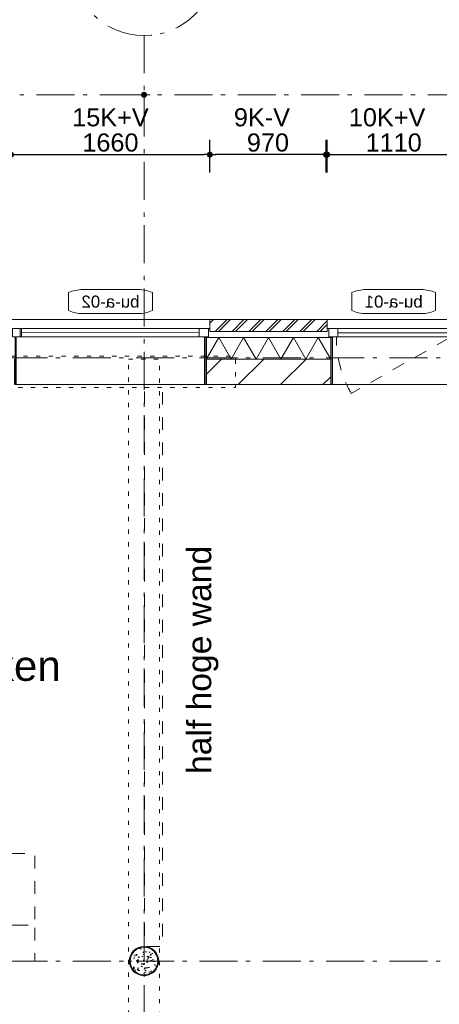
# Model space of a CAD drawing. Header units: millimetres. Extents: x -62314 to 79800, y -34032 to 28340.
# Tile 27 of 85: x 9595 to 13098, y 14913 to 23141. Entities that reach past the tile are written whole.
import ezdxf
from ezdxf.enums import TextEntityAlignment as Align

# ---------------------------------------------------------------- set-up
doc = ezdxf.new("R2010")
doc.units = ezdxf.units.MM
doc.header["$LTSCALE"] = 508
doc.header["$PDMODE"] = 1
doc.header["$PDSIZE"] = -2
for name, pattern in [('Dash Style-1', [0.41664, 0.20828, -0.20836]), ('Dash Style-5', [0.20828, 0.069425, -0.138855]), ('Dash Style-6', [1.04164, 0.625, -0.20828, 0.06943, -0.13893]), ('Dash Style-8', [1.25, 0.625, -0.20828, 0.06943, -0.13893, 0.06943, -0.13893])]:
    doc.linetypes.add(name, pattern=pattern)
doc.layers.get('0').update_dxf_attribs({"lineweight": 0})
doc.layers.get('DEFPOINTS').update_dxf_attribs({"lineweight": 0})
for name, color, linetype, lineweight in [('(00) tekening-lijn draairichting', 7, 'Dash Style-1', 0), ('(00) tekening-merk kozijn', 40, 'Continuous', 0), ('(00) tekening-stramien-algemeen', 7, 'Dash Style-6', 0), ('(00) tekst-algemeen', 8, 'Continuous', 0), ('(00) tekst-ruimtenummer-algemeen', 8, 'Continuous', 0), ('(00) tekst-ruimtenummer-gradering', 8, 'Continuous', 0), ('(02) sloop-demarcatielijn', 5, 'Dash Style-1', 0), ('(21) buitenwanden-X baksteen_metselwerk', 92, 'Continuous', 0), ('(22) binnenwanden-X kalkzandsteen', 1, 'Continuous', 0), ('(28) hoofddraagconstructie-bovenliggend', 1, 'Dash Style-5', 0), ('(42) binnenwandafwerkingen-R plaatmateriaal algemeen', 12, 'Continuous', 0), ('(8_) losse inventaris-(82) interieur', 1, 'Dash Style-1', 0), ('(__) constructies_materialen-K isolatie', 8, 'Continuous', 0), ('(__) constructies_materialen-q beton', 6, 'Continuous', 0), ('(__) constructies_materialen-Xh2 staalproducten', 1, 'Continuous', 0), ('Dimension', 7, 'Continuous', 0), ('None', 7, 'Continuous', 0)]:
    doc.layers.add(name, color=color, linetype=linetype, lineweight=lineweight)
doc.styles.add('Arial', font='Arial')
doc.styles.add('Arial Italic (italic)', font='Arial Italic')
doc.styles.add('Helvetica', font='Helvetica')
doc.dimstyles.new('KE __', dxfattribs={"dimtxt": 75.447591, "dimasz": 50.074463, "dimexe": 125, "dimexo": 500, "dimgap": 25, "dimtad": 1, "dimdec": 1, "dimtxsty": 'Arial', "dimblk": 'DOT', "dimblk1": 'DOT', "dimblk2": 'DOT', "dimcen": 0, "dimdle": 100, "dimazin": 0, "dimtfac": 0.8, "dimtdec": 1, "dimtix": 1, "dimtmove": 0, "dimatfit": 0, "dimldrblk": 'DOT', "dimfxl": 150, "dimfxlon": 1, "dimfrac": 2, "dimtolj": 1, "dimarcsym": 0})

# ---------------------------------------------------------------- blocks, each defined once
blk = doc.blocks.new('(00)-1-ruimtenummer-200')
at = {"layer": '(00) tekst-ruimtenummer-algemeen', "color": 17, "lineweight": 0, "transparency": 33554687}
blk.add_open_spline([(433.3, 618), (491.4, 618), (591.9, 600.3), (650, 569.8), (650, 420.4), (650, 271.1), (591.9, 240.5), (491.4, 222.9), (0, 222.9), (-491.4, 222.9), (-591.9, 240.5), (-650, 271.1), (-650, 420.4), (-650, 569.8), (-591.9, 600.3), (-491.4, 618), (-14.5, 618), (433.3, 618)], degree=2, knots=[0, 0, 0, 0.013296, 0.026591, 0.039887, 0.251662, 0.264958, 0.278253, 0.291549, 0.503324, 0.51662, 0.529915, 0.543211, 0.754986, 0.768281, 0.781577, 0.794873, 1, 1, 1], dxfattribs=at)
at = {"layer": 'None', "color": 2, "linetype": 'Continuous', "lineweight": 0}
blk.add_point((0, 0), dxfattribs=at)
at = {"layer": '(00) tekst-ruimtenummer-algemeen', "color": 17, "transparency": 33554687, "style": 'Arial'}
for tag, p in [('nummer', (0, 222.9)), ('naam', (0, -243.4)), ('oppervlak', (0, -709.7))]:
    blk.add_attdef(tag, text='', height=251.5, dxfattribs=at).set_placement(p, align=Align.BOTTOM_CENTER)
at = {"layer": '(00) tekst-ruimtenummer-gradering', "color": 17, "transparency": 33554687, "style": 'Arial Italic (italic)'}
blk.add_attdef('personen', text='', height=251.5, dxfattribs=at).set_placement((0, -875.7), align=Align.TOP_CENTER)
at = {"layer": 'None', "color": 0, "flags": 1}
blk.add_attdef('klasse', (-1353.2, -1667.4), '', height=251.5, dxfattribs=at)
blk = doc.blocks.new('Group-148-1')
at = {"layer": '(8_) losse inventaris-(82) interieur', "color": 17, "lineweight": 0, "transparency": 33554687, "flags": 128}
for points in [[(-152757.9, -22223.2), (-152607.9, -22223.2), (-152607.9, -26917.2), (-152757.9, -26917.2)], [(-157673.3, -26139.7), (-153673.3, -26139.7), (-153673.3, -26739.7), (-157673.3, -26739.7)], [(-157673.3, -26739.7), (-153673.3, -26739.7), (-153673.3, -27039.7), (-157673.3, -27039.7)]]:
    blk.add_lwpolyline(points, close=True, dxfattribs=at)
at = {"layer": 'None', "color": 17, "transparency": 33554687}
blk.add_blockref('(00)-1-ruimtenummer-200', (-155259.4, -24530.6), dxfattribs=at).add_auto_attribs({'nummer': 'A.0.19', 'naam': 'receptie + werkplekken', 'oppervlak': '(25 m2)', 'personen': '6pers'})
at = {"layer": '(00) tekst-algemeen', "color": 17, "transparency": 33554687, "insert": (-152403.2, -25476.7), "char_height": 201.194, "attachment_point": 1, "rotation": 90, "line_spacing_factor": 0.836574, "style": 'Helvetica'}
blk.add_mtext('half hoge wand', dxfattribs=at)
blk = doc.blocks.new('kolom 244.5x6.3-staal-beton')
at = {"layer": '(__) constructies_materialen-q beton', "linetype": 'Continuous', "lineweight": 0, "transparency": 33554687}
h = blk.add_hatch(dxfattribs=at)
h.set_pattern_fill('(__)q beton gewapend fijn 1_5', color=253, style=0, pattern_type=2)
h.set_pattern_definition([(95, (0, 0), (77.05, 64.654), [10.477, -115.252])])
h.paths.add_polyline_path([(115.5, 0), (114.9, -11.3), (113.3, -22.5), (110.5, -33.5), (106.7, -44.2), (101.9, -54.4), (96, -64.2), (89.3, -73.3), (81.7, -81.7), (73.3, -89.3), (64.2, -96), (54.4, -101.9), (44.2, -106.7), (33.5, -110.5), (22.5, -113.3), (11.3, -114.9), (0, -115.5), (-11.3, -114.9), (-22.5, -113.3), (-33.5, -110.5), (-44.2, -106.7), (-54.4, -101.9), (-64.2, -96), (-73.3, -89.3), (-81.7, -81.7), (-89.3, -73.3), (-96, -64.2), (-101.9, -54.4), (-106.7, -44.2), (-110.5, -33.5), (-113.3, -22.5), (-114.9, -11.3), (-115.5, 0), (-114.9, 11.3), (-113.3, 22.5), (-110.5, 33.5), (-106.7, 44.2), (-101.9, 54.4), (-96, 64.2), (-89.3, 73.3), (-81.7, 81.7), (-73.3, 89.3), (-64.2, 96), (-54.4, 101.9), (-44.2, 106.7), (-33.5, 110.5), (-22.5, 113.3), (-11.3, 114.9), (0, 115.5), (11.3, 114.9), (22.5, 113.3), (33.5, 110.5), (44.2, 106.7), (54.4, 101.9), (64.2, 96), (73.3, 89.3), (81.7, 81.7), (89.3, 73.3), (96, 64.2), (101.9, 54.4), (106.7, 44.2), (110.5, 33.5), (113.3, 22.5), (114.9, 11.3)])
h = blk.add_hatch(dxfattribs=at)
h.set_pattern_fill('(__)q beton gewapend fijn 1_5-1', color=8, style=0, pattern_type=2)
h.set_pattern_definition([(40, (0, 0), (-88.01, 60.6), [8.382, -92.202]), (145.45, (6.42, 5.39), (-10.957, 125.25), [8.905, -97.95]), (91.184, (-19.76, 19.76), (121.776, 89.074), [15.716, -172.88]), (141.636, (-9.61, 27.18), (-3.9, 188.55), [13.36, -146.924]), (36.18, (-19.76, 19.76), (-3.9, 188.55), [12.57, -138.3]), (66, (-4.94, 24.696), (98.736, 19.192), [10.477, -115.252]), (11, (-4.94, 24.7), (-47.597, 95.67), [8.382, -92.202]), (116.45, (3.29, 26.295), (51.14, 114.86), [8.905, -97.95]), (82.5, (0, 0), (-31.683, 34.085), [0.01, -277.224]), (82.5, (302.015, 2294.028), (-31.683, 34.0854), [0.011, -277.2237]), (82.5, (302.05, 2294.305), (-31.683, 34.0854), [0.011, -277.2237]), (82.5, (612.402, 4651.658), (-31.683, 34.08538), [0.011, -277.2237]), (82.5, (612.44, 4651.935), (-31.683, 34.08538), [0.011, -277.2237]), (52.5, (0, 0), (-12.974, 64.948), [0.01, -177.618]), (52.5, (825.335, 1075.597), (-12.9744, 64.9479), [0.011, -177.6175]), (52.5, (825.505, 1075.82), (-12.9744, 64.9479), [0.011, -177.6175]), (52.5, (2201.67, 2869.27), (-12.97435, 64.94785), [0.011, -177.6175]), (52.5, (2201.84, 2869.493), (-12.97435, 64.94785), [0.011, -177.6175]), (12.5, (-22.03, -22.03), (54.96, 50.5044), [0.01, -288.47]), (12.5, (844.31, 170.034), (54.9603, 50.5044), [0.011, -288.4695]), (12.5, (844.584, 170.095), (54.9603, 50.5044), [0.011, -288.4695]), (12.5, (3546.987, 769.203), (54.96032, 50.5044), [0.011, -288.4695]), (12.5, (3547.26, 769.264), (54.96032, 50.5044), [0.011, -288.4695]), (2.5, (-31.91, -31.91), (47.72, 67.497), [0.01, -220.436]), (2.5, (1120.5, 18.41), (47.72, 67.4973), [0.011, -220.436]), (2.5, (1120.78, 18.42), (47.72, 67.4973), [0.011, -220.436]), (2.5, (2957.37, 98.61), (47.7201, 67.4973), [0.011, -220.4356]), (2.5, (2957.65, 98.62), (47.7201, 67.4973), [0.011, -220.4356])])
h.paths.add_polyline_path([(115.5, 0), (114.9, -11.3), (113.3, -22.5), (110.5, -33.5), (106.7, -44.2), (101.9, -54.4), (96, -64.2), (89.3, -73.3), (81.7, -81.7), (73.3, -89.3), (64.2, -96), (54.4, -101.9), (44.2, -106.7), (33.5, -110.5), (22.5, -113.3), (11.3, -114.9), (0, -115.5), (-11.3, -114.9), (-22.5, -113.3), (-33.5, -110.5), (-44.2, -106.7), (-54.4, -101.9), (-64.2, -96), (-73.3, -89.3), (-81.7, -81.7), (-89.3, -73.3), (-96, -64.2), (-101.9, -54.4), (-106.7, -44.2), (-110.5, -33.5), (-113.3, -22.5), (-114.9, -11.3), (-115.5, 0), (-114.9, 11.3), (-113.3, 22.5), (-110.5, 33.5), (-106.7, 44.2), (-101.9, 54.4), (-96, 64.2), (-89.3, 73.3), (-81.7, 81.7), (-73.3, 89.3), (-64.2, 96), (-54.4, 101.9), (-44.2, 106.7), (-33.5, 110.5), (-22.5, 113.3), (-11.3, 114.9), (0, 115.5), (11.3, 114.9), (22.5, 113.3), (33.5, 110.5), (44.2, 106.7), (54.4, 101.9), (64.2, 96), (73.3, 89.3), (81.7, 81.7), (89.3, 73.3), (96, 64.2), (101.9, 54.4), (106.7, 44.2), (110.5, 33.5), (113.3, 22.5), (114.9, 11.3)])
at = {"layer": '(__) constructies_materialen-q beton', "color": 5, "lineweight": 0, "transparency": 33554687, "flags": 128}
blk.add_lwpolyline([(115.5, 0), (114.9, -11.3), (113.3, -22.5), (110.5, -33.5), (106.7, -44.2), (101.9, -54.4), (96, -64.2), (89.3, -73.3), (81.7, -81.7), (73.3, -89.3), (64.2, -96), (54.4, -101.9), (44.2, -106.7), (33.5, -110.5), (22.5, -113.3), (11.3, -114.9), (0, -115.5), (-11.3, -114.9), (-22.5, -113.3), (-33.5, -110.5), (-44.2, -106.7), (-54.4, -101.9), (-64.2, -96), (-73.3, -89.3), (-81.7, -81.7), (-89.3, -73.3), (-96, -64.2), (-101.9, -54.4), (-106.7, -44.2), (-110.5, -33.5), (-113.3, -22.5), (-114.9, -11.3), (-115.5, 0), (-114.9, 11.3), (-113.3, 22.5), (-110.5, 33.5), (-106.7, 44.2), (-101.9, 54.4), (-96, 64.2), (-89.3, 73.3), (-81.7, 81.7), (-73.3, 89.3), (-64.2, 96), (-54.4, 101.9), (-44.2, 106.7), (-33.5, 110.5), (-22.5, 113.3), (-11.3, 114.9), (0, 115.5), (11.3, 114.9), (22.5, 113.3), (33.5, 110.5), (44.2, 106.7), (54.4, 101.9), (64.2, 96), (73.3, 89.3), (81.7, 81.7), (89.3, 73.3), (96, 64.2), (101.9, 54.4), (106.7, 44.2), (110.5, 33.5), (113.3, 22.5), (114.9, 11.3)], close=True, dxfattribs=at)
at = {"layer": '(__) constructies_materialen-Xh2 staalproducten', "color": 3, "lineweight": 0, "transparency": 33554687, "flags": 128}
for points in [[(-122.5, 0, -0.414214), (0, 122.5, -0.414214), (122.5, 0, -0.414214), (0, -122.5, -0.414214)], [(-115.5, 0, -0.414214), (0, 115.5, -0.414214), (115.5, 0, -0.414214), (0, -115.5, -0.414214)]]:
    blk.add_lwpolyline(points, format="xyb", close=True, dxfattribs=at)
at = {"layer": 'None', "color": 2, "linetype": 'Continuous', "lineweight": 0, "transparency": 33554687}
blk.add_point((0, 0), dxfattribs=at)
blk = doc.blocks.new('Group-172-1')
at = {"layer": '(28) hoofddraagconstructie-bovenliggend', "color": 2, "lineweight": 0, "transparency": 33554687, "flags": 128}
blk.add_lwpolyline([(27090, 15530.5), (27350, 15530.5), (27350, -122.5), (27090, -122.5)], close=True, dxfattribs=at)
at = {"layer": 'None', "color": 17, "transparency": 33554687}
blk.add_blockref('kolom 244.5x6.3-staal-beton', (27220, 10500), dxfattribs=at)
blk = doc.blocks.new('constructie laagbouw basis-blok a')
at = {"layer": 'None', "color": 17, "transparency": 33554687}
blk.add_blockref('Group-172-1', (0, 0), dxfattribs=at)
blk = doc.blocks.new('constructie laagbouw 00')
at = {"layer": '(28) hoofddraagconstructie-bovenliggend', "color": 2, "lineweight": 0, "transparency": 33554687, "flags": 128}
blk.add_lwpolyline([(5983.2, 7843), (8071.2, 7843), (8071.2, 7583), (5983.2, 7583)], close=True, dxfattribs=at)
blk = doc.blocks.new('constructie laagbouw 00 totaal')
at = {"layer": 'None', "color": 17, "transparency": 33554687}
for name, p in [('constructie laagbouw 00', (2721, -22.5)), ('constructie laagbouw basis-blok a', (-17191.5, -7733))]:
    blk.add_blockref(name, p, dxfattribs=at)
blk = doc.blocks.new('_Dot')
at = {"color": 0, "linetype": 'ByBlock', "lineweight": -2}
blk.add_line((-0.5, 0), (-1, 0), dxfattribs=at)
at = {"color": 0, "linetype": 'ByBlock', "const_width": 0.5}
blk.add_lwpolyline([(-0.25, 0, 1), (0.25, 0, 1)], format="xyb", close=True, dxfattribs=at)
blk = doc.blocks.new('*D346')
at = {"layer": 'DEFPOINTS', "color": 0, "transparency": 33554687}
for p in [(11182.7, 22013), (9522.7, 20635.4), (11182.7, 20635.4)]:
    blk.add_point(p, dxfattribs=at)
at = {"layer": 'Dimension', "color": 0, "lineweight": -2, "transparency": 33554687}
for p, q in [((9522.7, 21863), (9522.7, 22138)), ((11182.7, 21863), (11182.7, 22138)), ((9572.8, 22013), (11132.6, 22013))]:
    blk.add_line(p, q, dxfattribs=at)
at = {"layer": 'Dimension', "color": 0, "lineweight": -2, "xscale": 50.07446289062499, "yscale": 50.07446289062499, "zscale": 50.07446289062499, "rotation": 180}
blk.add_blockref('_Dot', (9522.7, 22013), dxfattribs=at)
at = {"layer": 'Dimension', "color": 0, "lineweight": -2, "xscale": 50.07446289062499, "yscale": 50.07446289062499, "zscale": 50.07446289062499}
blk.add_blockref('_Dot', (11182.7, 22013), dxfattribs=at)
at = {"layer": 'Dimension', "color": 0, "lineweight": 0, "transparency": 33554687, "insert": (10352.7, 22113.5), "char_height": 150.9, "attachment_point": 5, "style": 'Helvetica'}
blk.add_mtext('\\A1;1660', dxfattribs=at)
blk = doc.blocks.new('*D347')
at = {"layer": 'DEFPOINTS', "color": 0, "transparency": 33554687}
for p in [(11182.7, 22013), (11182.7, 20635.4), (12152.7, 20635.4)]:
    blk.add_point(p, dxfattribs=at)
at = {"layer": 'Dimension', "color": 0, "lineweight": -2, "transparency": 33554687}
for p, q in [((11182.7, 21863), (11182.7, 22138)), ((12152.7, 21863), (12152.7, 22138)), ((12102.6, 22013), (11232.8, 22013))]:
    blk.add_line(p, q, dxfattribs=at)
at = {"layer": 'Dimension', "color": 0, "lineweight": -2, "xscale": 50.07446289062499, "yscale": 50.07446289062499, "zscale": 50.07446289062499, "rotation": 180}
blk.add_blockref('_Dot', (11182.7, 22013), dxfattribs=at)
at = {"layer": 'Dimension', "color": 0, "lineweight": -2, "xscale": 50.07446289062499, "yscale": 50.07446289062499, "zscale": 50.07446289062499}
blk.add_blockref('_Dot', (12152.7, 22013), dxfattribs=at)
at = {"layer": 'Dimension', "color": 0, "lineweight": 0, "transparency": 33554687, "insert": (11667.7, 22113.5), "char_height": 150.9, "attachment_point": 5, "style": 'Helvetica'}
blk.add_mtext('\\A1;970', dxfattribs=at)
blk = doc.blocks.new('*D348')
at = {"layer": 'DEFPOINTS', "color": 0, "transparency": 33554687}
for p in [(13272.7, 22013), (12162.7, 20635.4), (13272.7, 20635.4)]:
    blk.add_point(p, dxfattribs=at)
at = {"layer": 'Dimension', "color": 0, "lineweight": -2, "transparency": 33554687}
for p, q in [((12162.7, 21863), (12162.7, 22138)), ((13272.7, 21863), (13272.7, 22138)), ((12212.8, 22013), (13222.6, 22013))]:
    blk.add_line(p, q, dxfattribs=at)
at = {"layer": 'Dimension', "color": 0, "lineweight": -2, "xscale": 50.07446289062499, "yscale": 50.07446289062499, "zscale": 50.07446289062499, "rotation": 180}
blk.add_blockref('_Dot', (12162.7, 22013), dxfattribs=at)
at = {"layer": 'Dimension', "color": 0, "lineweight": -2, "xscale": 50.07446289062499, "yscale": 50.07446289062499, "zscale": 50.07446289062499}
blk.add_blockref('_Dot', (13272.7, 22013), dxfattribs=at)
at = {"layer": 'Dimension', "color": 0, "lineweight": 0, "transparency": 33554687, "insert": (12717.7, 22113.5), "char_height": 150.9, "attachment_point": 5, "style": 'Helvetica'}
blk.add_mtext('\\A1;1110', dxfattribs=at)
blk = doc.blocks.new('00-merk kozijn')
at = {"layer": '(00) tekening-merk kozijn', "color": 2, "lineweight": 0, "transparency": 33554687, "flags": 128}
blk.add_lwpolyline([(233.3, 50, 0.105357), (349.4, 74.7), (350, 75), (350, 225), (349.4, 225.3, 0.105357), (233.3, 250), (-233.3, 250, 0.105357), (-349.4, 225.3), (-350, 225), (-350, 75), (-349.4, 74.7, 0.105357), (-233.3, 50)], format="xyb", close=True, dxfattribs=at)
at = {"layer": 'None', "color": 2, "linetype": 'Continuous', "lineweight": 0, "transparency": 33554687}
blk.add_point((0, 0), dxfattribs=at)
at = {"layer": '(00) tekening-merk kozijn', "color": 2, "transparency": 33554687, "style": 'Arial'}
blk.add_attdef('MERK', text='', height=100.6, dxfattribs=at).set_placement((0, 149.9), align=Align.MIDDLE_CENTER)
blk = doc.blocks.new('kozijn aansluiting-hoek zonder lijst')
at = {"layer": '(42) binnenwandafwerkingen-R plaatmateriaal algemeen', "color": 17, "lineweight": 0, "transparency": 33554687, "flags": 128}
blk.add_lwpolyline([(-32, 469), (-22, 469), (-22, 75), (-32, 75)], close=True, dxfattribs=at)
at = {"layer": 'None', "color": 17, "lineweight": 0, "transparency": 33554687}
blk.add_line((-17, 255), (-17, 469), dxfattribs=at)
at = {"layer": 'None', "color": 17, "lineweight": 0, "transparency": 33554687, "flags": 128}
blk.add_lwpolyline([(-76, 70), (0, 70), (0, 0), (-76, 0)], close=True, dxfattribs=at)
at = {"layer": 'None', "color": 2, "linetype": 'Continuous', "lineweight": 0, "transparency": 33554687}
for p in [(0, 0), (12, -75)]:
    blk.add_point(p, dxfattribs=at)
blk = doc.blocks.new('bu-a-01 plt (2D)')
at = {"layer": '(00) tekening-lijn draairichting', "color": 17, "lineweight": 0, "transparency": 33554687, "flags": 128}
blk.add_lwpolyline([(909.1, -297.9, 0.12979), (1034, 175), (76, 175)], format="xyb", close=True, dxfattribs=at)
at = {"layer": 'None', "color": 17, "lineweight": 0, "transparency": 33554687}
blk.add_line((1022, 210), (88, 210), dxfattribs=at)
at = {"layer": 'None', "color": 17, "lineweight": 0, "transparency": 33554687, "flags": 128}
for points in [[(0, 320), (1110, 320), (1110, 245), (0, 245)], [(44, 175), (1066, 175), (1066, -224), (44, -224)], [(88, 245), (1022, 245), (1022, 175), (88, 175)]]:
    blk.add_lwpolyline(points, close=True, dxfattribs=at)
at = {"layer": '(00) tekst-algemeen', "color": 17, "transparency": 33554687}
blk.add_blockref('00-merk kozijn', (555, 320), dxfattribs=at).add_auto_attribs({'MERK': 'bu-a-01'})
at = {"layer": 'None', "color": 17, "transparency": 33554687, "rotation": 180}
blk.add_blockref('kozijn aansluiting-hoek zonder lijst', (12, 245), dxfattribs=at)
blk.add_blockref('kozijn aansluiting-hoek zonder lijst', (12, 245), dxfattribs=at)
at = {"layer": 'None', "color": 17, "transparency": 33554687, "xscale": -1, "rotation": 180}
blk.add_blockref('kozijn aansluiting-hoek zonder lijst', (1098, 245), dxfattribs=at)
blk.add_blockref('kozijn aansluiting-hoek zonder lijst', (1098, 245), dxfattribs=at)
blk = doc.blocks.new('Isolatie Object-22')
at = {"layer": '(__) constructies_materialen-K isolatie', "color": 2, "lineweight": 0, "transparency": 33554687, "flags": 128}
blk.add_lwpolyline([(0, 90), (1038, 90), (1038, -90), (0, -90)], close=True, dxfattribs=at)
blk.add_lwpolyline([(0, -90), (103.9, 90), (207.8, -90), (207.8, -90), (311.8, 90), (415.7, -90), (415.7, -90), (519.6, 90), (623.5, -90), (623.5, -90), (727.5, 90), (831.4, -90), (935.3, 90), (1038, -87.9)], dxfattribs=at)
blk = doc.blocks.new('bu-a-02 plt')
at = {"layer": 'None', "color": 17, "lineweight": 0, "transparency": 33554687}
blk.add_line((88, 210), (1584, 212.5), dxfattribs=at)
at = {"layer": 'None', "color": 17, "lineweight": 0, "transparency": 33554687, "flags": 128}
for points in [[(0, 320), (1660, 320), (1660, 245), (0, 245)], [(44, 175), (1616, 175), (1616, -224), (44, -224)], [(88, 245), (1584, 245), (1584, 175), (88, 175)]]:
    blk.add_lwpolyline(points, close=True, dxfattribs=at)
at = {"layer": 'None', "color": 2, "linetype": 'Continuous', "lineweight": 0, "transparency": 33554687}
blk.add_point((0, 0), dxfattribs=at)
at = {"layer": '(00) tekst-algemeen', "color": 17, "transparency": 33554687}
blk.add_blockref('00-merk kozijn', (830, 320), dxfattribs=at).add_auto_attribs({'MERK': 'bu-a-02'})
at = {"layer": 'None', "color": 17, "transparency": 33554687, "rotation": 180}
blk.add_blockref('kozijn aansluiting-hoek zonder lijst', (12, 245), dxfattribs=at)
at = {"layer": 'None', "color": 17, "transparency": 33554687, "xscale": -1, "rotation": 180}
blk.add_blockref('kozijn aansluiting-hoek zonder lijst', (1648, 245), dxfattribs=at)
blk = doc.blocks.new('*D445')
at = {"layer": '(00) tekening-stramien-algemeen', "color": 0, "lineweight": -2, "transparency": 33554687}
for p, q in [((18287.4, -500), (18287.4, -622.2)), ((26957.3, -497.2), (18337.5, -497.2)), ((27007.4, -500), (27007.4, -622.2))]:
    blk.add_line(p, q, dxfattribs=at)
at = {"layer": 'DEFPOINTS', "color": 0, "transparency": 33554687}
for p in [(18287.4, 0), (27007.4, 0), (18287.4, -497.2)]:
    blk.add_point(p, dxfattribs=at)
at = {"layer": '(00) tekening-stramien-algemeen', "color": 0, "lineweight": -2, "xscale": 50.07446289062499, "yscale": 50.07446289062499, "zscale": 50.07446289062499, "rotation": 180}
blk.add_blockref('_Dot', (18287.4, -497.2), dxfattribs=at)
at = {"layer": '(00) tekening-stramien-algemeen', "color": 0, "lineweight": -2, "xscale": 50.07446289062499, "yscale": 50.07446289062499, "zscale": 50.07446289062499}
blk.add_blockref('_Dot', (27007.4, -497.2), dxfattribs=at)
at = {"layer": '(00) tekening-stramien-algemeen', "color": 0, "lineweight": 0, "transparency": 33554687, "insert": (22647.4, -371.8), "char_height": 150.9, "attachment_point": 5, "style": 'Helvetica'}
blk.add_mtext('\\A1;8720', dxfattribs=at)
blk = doc.blocks.new('00-stramienbol')
at = {"layer": '(00) tekening-stramien-algemeen', "color": 2, "lineweight": 0, "transparency": 33554687, "flags": 128}
blk.add_lwpolyline([(0, 600), (58.8, 597.1), (117.1, 588.5), (174.2, 574.2), (229.6, 554.3), (282.8, 529.2), (333.3, 498.9), (380.6, 463.8), (424.3, 424.3), (463.8, 380.6), (498.9, 333.3), (529.2, 282.8), (554.3, 229.6), (574.2, 174.2), (588.5, 117.1), (597.1, 58.8), (600, 0), (597.1, -58.8), (588.5, -117.1), (574.2, -174.2), (554.3, -229.6), (529.2, -282.8), (498.9, -333.3), (463.8, -380.6), (424.3, -424.3), (380.6, -463.8), (333.3, -498.9), (282.8, -529.2), (229.6, -554.3), (174.2, -574.2), (117.1, -588.5), (58.8, -597.1), (0, -600), (-58.8, -597.1), (-117.1, -588.5), (-174.2, -574.2), (-229.6, -554.3), (-282.8, -529.2), (-333.3, -498.9), (-380.6, -463.8), (-424.3, -424.3), (-463.8, -380.6), (-498.9, -333.3), (-529.2, -282.8), (-554.3, -229.6), (-574.2, -174.2), (-588.5, -117.1), (-597.1, -58.8), (-600, 0), (-597.1, 58.8), (-588.5, 117.1), (-574.2, 174.2), (-554.3, 229.6), (-529.2, 282.8), (-498.9, 333.3), (-463.8, 380.6), (-424.3, 424.3), (-380.6, 463.8), (-333.3, 498.9), (-282.8, 529.2), (-229.6, 554.3), (-174.2, 574.2), (-117.1, 588.5), (-58.8, 597.1)], close=True, dxfattribs=at)
at = {"layer": '(00) tekening-stramien-algemeen', "color": 2, "linetype": 'Continuous', "lineweight": 0, "transparency": 33554687}
for p in [(0, 600), (-600, 0), (0, 0), (600, 0), (0, -600)]:
    blk.add_point(p, dxfattribs=at)
at = {"layer": '(00) tekening-stramien-algemeen', "color": 2, "transparency": 33554687, "style": 'Arial'}
blk.add_attdef('hoofdveld', text='', height=452.7, dxfattribs=at).set_placement((0, 0), align=Align.MIDDLE_CENTER)
at = {"layer": 'None', "color": 0, "flags": 1}
for tag, p in [('subveld_1', (-600, -1414.8)), ('subveld_2', (-600, -2229.7))]:
    blk.add_attdef(tag, p, '', height=452.7, dxfattribs=at)
blk = doc.blocks.new('*D446')
at = {"layer": '(00) tekening-stramien-algemeen', "color": 0, "lineweight": -2, "transparency": 33554687}
for p, q in [((27007.4, -502.8), (27007.4, -622.2)), ((34457.3, -497.2), (27057.5, -497.2)), ((34507.4, -900), (34507.4, -622.2))]:
    blk.add_line(p, q, dxfattribs=at)
at = {"layer": 'DEFPOINTS', "color": 0, "transparency": 33554687}
for p in [(27007.4, -2.8), (34507.4, -400), (27007.4, -497.2)]:
    blk.add_point(p, dxfattribs=at)
at = {"layer": '(00) tekening-stramien-algemeen', "color": 0, "lineweight": -2, "xscale": 50.07446289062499, "yscale": 50.07446289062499, "zscale": 50.07446289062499, "rotation": 180}
blk.add_blockref('_Dot', (27007.4, -497.2), dxfattribs=at)
at = {"layer": '(00) tekening-stramien-algemeen', "color": 0, "lineweight": -2, "xscale": 50.07446289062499, "yscale": 50.07446289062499, "zscale": 50.07446289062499}
blk.add_blockref('_Dot', (34507.4, -497.2), dxfattribs=at)
at = {"layer": '(00) tekening-stramien-algemeen', "color": 0, "lineweight": 0, "transparency": 33554687, "insert": (30757.4, -371.8), "char_height": 150.9, "attachment_point": 5, "style": 'Helvetica'}
blk.add_mtext('\\A1;7500', dxfattribs=at)
blk = doc.blocks.new('stramien langsgevel blok A')
at = {"layer": '(00) tekening-stramien-algemeen', "color": 2, "lineweight": 0, "transparency": 33554687}
blk.add_line((27007.4, 0), (27007.4, -2374.9), dxfattribs=at)
at = {"layer": '(00) tekening-stramien-algemeen', "color": 2}
ref = blk.add_blockref('00-stramienbol', (27007.4, 597.2), dxfattribs=dict(at, rotation=180))
ref.add_attrib('hoofdveld', 'A4', dxfattribs={"color": 2, "transparency": 33554687, "height": 452.69, "style": 'Arial'}).set_placement((27007.4, 597.2), align=Align.MIDDLE_CENTER)
at = {"layer": '(00) tekening-stramien-algemeen', "color": 2, "lineweight": 0, "transparency": 33554687}
for base, p1, p2, picture, middle in [((18287.4, -497.2), (27007.4, 0), (18287.4, 0), '*D445', (22647.4, -371.8)), ((27007.4, -497.2), (34507.4, -400), (27007.4, -2.8), '*D446', (30757.4, -371.8))]:
    dim = blk.add_linear_dim(base=base, p1=p1, p2=p2, dimstyle='KE __', override={"dimtxt": 150.895182, "dimgap": 50, "dimdec": 0, "dimpost": '<>', "dimtxsty": 'Helvetica', "dimtmove": 2}, dxfattribs=at)
    dim.commit()
    dim.dimension.update_dxf_attribs({"geometry": picture, "text_midpoint": middle})

msp = doc.modelspace()

# ---------------------------------------------------------------- hatches: boundary and pattern name
at = {"layer": '(21) buitenwanden-X baksteen_metselwerk', "linetype": 'Continuous', "lineweight": 0, "transparency": 33554687}
h = msp.add_hatch(dxfattribs=at)
h.set_pattern_fill('(__)F metselwerk 2', color=253, style=0, pattern_type=2)
h.set_pattern_definition([(45, (163395.98, 42314.6), (70.71068, -70.71068), []), (45, (163410.13, 42300.46), (70.71068, -70.71068), [])])
h.paths.add_polyline_path([(11182.72, 20535.36), (11182.72, 20635.36), (12162.72, 20635.36), (12162.72, 20535.36)])
at = {"layer": '(22) binnenwanden-X kalkzandsteen', "linetype": 'Continuous', "lineweight": 0, "transparency": 33554687}
h = msp.add_hatch(dxfattribs=at)
h.set_pattern_fill('(__)F kzs 1_100', color=253, style=0, pattern_type=2)
h.set_pattern_definition([(45, (163395.98, 42314.6), (-176.7767, 176.7767), [])])
h.paths.add_polyline_path([(12191.72, 20305.36), (12191.72, 20091.36), (11153.72, 20091.36), (11153.72, 20305.36)])

# ---------------------------------------------------------------- linework, layer by layer
at = {"layer": '(00) tekening-stramien-algemeen', "color": 2, "lineweight": 0, "transparency": 33554687}
for p, q in [((10633.04, 23010.29), (10633.04, 638.19)), ((57450, 20635.36), (-21063.27, 20635.36)), ((57450, 20315.36), (-21063.27, 20315.36)), ((57450, 15274.85), (-21063.27, 15274.85))]:
    msp.add_line(p, q, dxfattribs=at)
at = {"layer": '(02) sloop-demarcatielijn', "color": 6, "linetype": 'Dash Style-8', "lineweight": 0, "transparency": 33554687}
msp.add_arc((33483.36, -12976.69), 33614.91, 116.706681, 145.164214, dxfattribs=at)
at = {"layer": '(21) buitenwanden-X baksteen_metselwerk', "color": 7, "lineweight": 0, "transparency": 33554687, "flags": 128}
msp.add_lwpolyline([(11182.72, 20535.36), (11182.72, 20635.36), (12162.72, 20635.36), (12162.72, 20535.36)], close=True, dxfattribs=at)
at = {"layer": '(22) binnenwanden-X kalkzandsteen', "color": 3, "lineweight": 0, "transparency": 33554687, "flags": 128}
msp.add_lwpolyline([(12191.72, 20305.36), (12191.72, 20091.36), (11153.72, 20091.36), (11153.72, 20305.36)], close=True, dxfattribs=at)

# ---------------------------------------------------------------- block references
at = {"layer": '(__) constructies_materialen-K isolatie', "color": 2, "xscale": -1}
msp.add_blockref('Isolatie Object-22', (12191.72, 20395.36), dxfattribs=at)
at = {"layer": 'None', "color": 17, "transparency": 33554687}
for name, p in [('stramien langsgevel blok A', (-16374.38, 23010.29)), ('constructie laagbouw 00 totaal', (604.57, 12507.88)), ('Group-148-1', (163395.98, 42314.6))]:
    msp.add_blockref(name, p, dxfattribs=at)
at = {"layer": 'None', "color": 17, "transparency": 33554687, "xscale": -1}
for name, p in [('bu-a-02 plt', (11182.72, 20315.36)), ('bu-a-01 plt (2D)', (13272.72, 20315.36))]:
    msp.add_blockref(name, p, dxfattribs=at)

# ---------------------------------------------------------------- texts
at = {"layer": 'None', "color": 17, "transparency": 33554687, "char_height": 150.895, "attachment_point": 8, "line_spacing_factor": 0.836574, "style": 'Helvetica'}
for s, insert in [('15K+V', (10352.72, 22247.59)), ('9K-V', (11617.72, 22247.59)), ('10K+V', (12662.72, 22247.59))]:
    msp.add_mtext(s, dxfattribs=dict(at, insert=insert))

# ---------------------------------------------------------------- dimensions: what is measured, and where the dimension line sits
at = {"layer": 'Dimension', "color": 17, "lineweight": 0, "transparency": 33554687}
for base, p1, p2, picture, middle in [((11182.72, 22013.04), (9522.72, 20635.36), (11182.72, 20635.36), '*D346', (10352.72, 22113.48)), ((11182.72, 22013.04), (12152.72, 20635.36), (11182.72, 20635.36), '*D347', (11667.72, 22113.48)), ((13272.72, 22013.04), (12162.72, 20635.36), (13272.72, 20635.36), '*D348', (12717.72, 22113.48))]:
    dim = msp.add_linear_dim(base=base, p1=p1, p2=p2, dimstyle='KE __', override={"dimtxt": 150.895182, "dimgap": 25, "dimpost": '<>', "dimtxsty": 'Helvetica', "dimtmove": 2}, dxfattribs=at)
    dim.commit()
    dim.dimension.update_dxf_attribs({"geometry": picture, "text_midpoint": middle})

doc.saveas('drawing.dxf')
